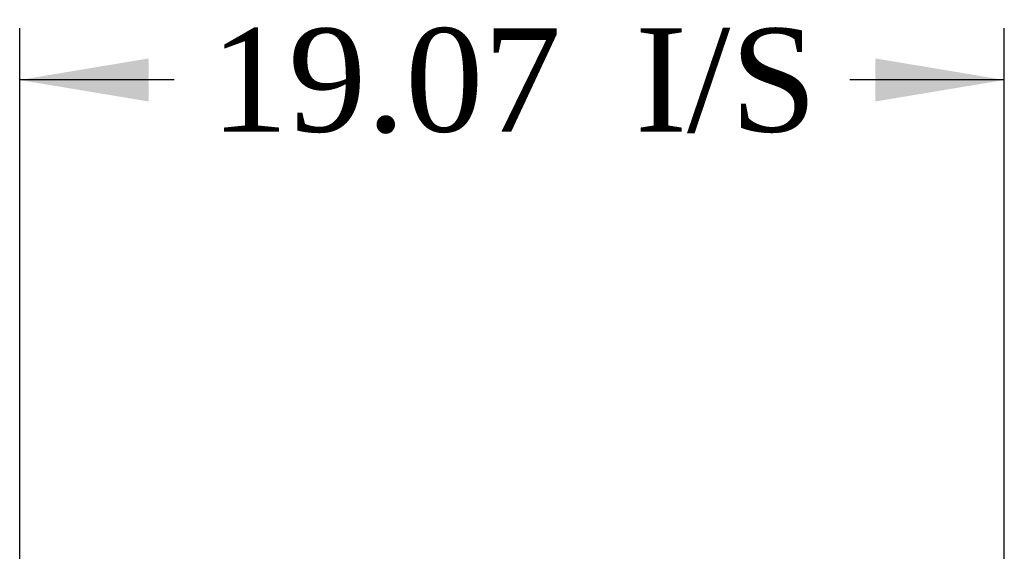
# Model space of a CAD drawing. Header units: inches. Extents: x 1 to 359, y -2 to 239.
# Tile 10 of 13: x 182 to 201, y 146 to 156. Entities that reach past the tile are written whole.
import ezdxf
from ezdxf.enums import TextEntityAlignment as Align

# ---------------------------------------------------------------- set-up
doc = ezdxf.new("R2010")
doc.units = ezdxf.units.IN
doc.header["$MEASUREMENT"] = 0
doc.layers.add('Default', color=7, linetype='Continuous')
doc.styles.add('SEACAD_Times_New_Roman', font='times.ttf')
doc.dimstyles.new('HAMMOND_(STH_-_540x360)', dxfattribs={"dimtxt": 2, "dimasz": 2.5, "dimexe": 1, "dimexo": 1, "dimgap": 0.5, "dimtad": 0, "dimtih": 1, "dimtoh": 1, "dimzin": 0, "dimdsep": 46, "dimtxsty": 'SEACAD_Times_New_Roman', "dimblk1": '_SE_FILLED', "dimblk2": '_SE_FILLED', "dimsah": 1, "dimcen": 1, "dimadec": 0, "dimazin": 0, "dimtfac": 0.8, "dimtofl": 0, "dimtmove": 1, "dimatfit": 3, "dimfxl": 1, "dimtolj": 1, "dimtzin": 0, "dimarcsym": 0})

# ---------------------------------------------------------------- blocks, each defined once
blk = doc.blocks.new('DMBLK694')
at = {"layer": 'Default', "linetype": 'Continuous'}
for points in [[(184.302, 155.726), (181.802, 155.309), (184.302, 154.892)], [(198.37, 155.726), (198.37, 154.892), (200.87, 155.309)]]:
    blk.add_hatch(color=7, dxfattribs=at).paths.add_polyline_path(points)
at = {"layer": 'Default', "color": 7, "linetype": 'Continuous'}
for p, q in [((181.802, 140.892), (181.802, 156.309)), ((200.87, 143.041), (200.87, 156.309)), ((184.794, 155.309), (181.802, 155.309)), ((200.87, 155.309), (197.878, 155.309))]:
    blk.add_line(p, q, dxfattribs=at)
at = {"layer": 'Default', "color": 7, "linetype": 'Continuous', "style": 'SEACAD_Times_New_Roman'}
for s, p in [('I/S', (193.719, 156.309)), ('19.07', (185.494, 156.309))]:
    blk.add_text(s, height=2, dxfattribs=at).set_placement(p, align=Align.TOP_LEFT)
blk = doc.blocks.new('_SE_FILLED')
at = {"color": 0}
blk.add_line((0, 0), (-1, 0), dxfattribs=at)
blk.add_solid([(0, 0), (-1, -0.1665), (-1, 0.1665), (0, 0)], dxfattribs=at)

msp = doc.modelspace()

# ---------------------------------------------------------------- dimensions: what is measured, and where the dimension line sits
at = {"layer": 'Default', "color": 7, "linetype": 'Continuous'}
dim = msp.add_linear_dim(base=(181.802, 155.309), p1=(200.87, 142.041), p2=(181.802, 139.892), text='\\A1;<> I/S', dimstyle='HAMMOND_(STH_-_540x360)', override={"dimtmove": 0}, dxfattribs=at)
dim.commit()
dim.dimension.update_dxf_attribs({"geometry": 'DMBLK694', "text_midpoint": (191.336, 155.309), "dimtype": 160})

doc.saveas('drawing.dxf')
